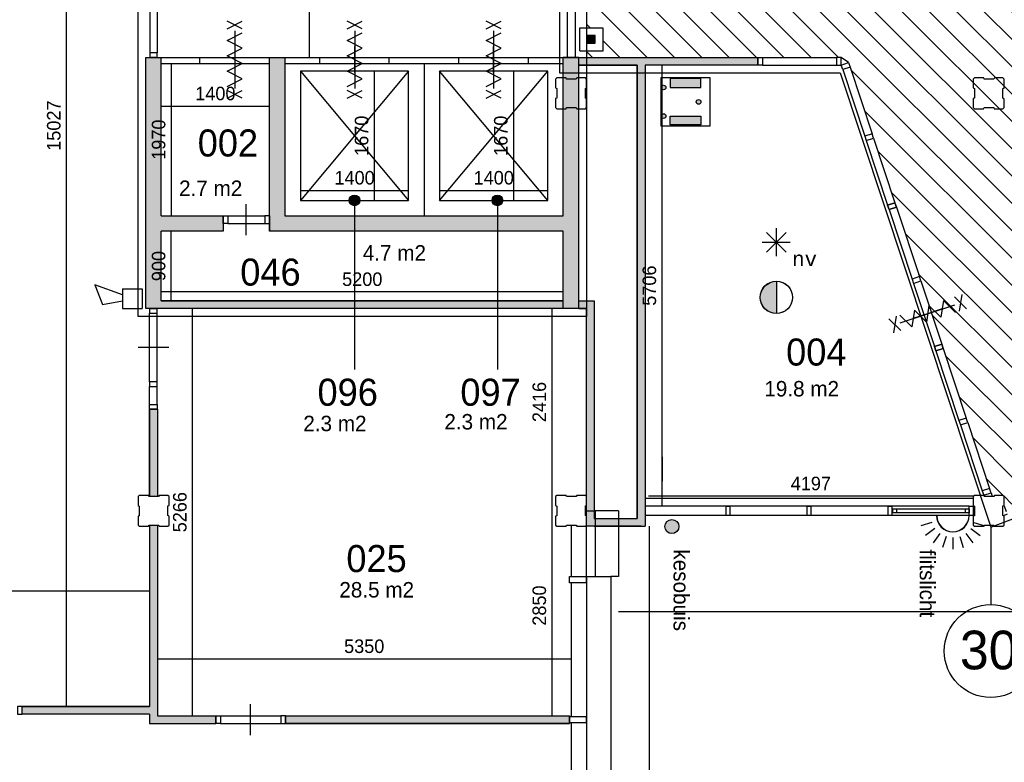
# Model space of a CAD drawing. Extents: x -1826 to 147704, y -44576 to 60962.
# Tile 10 of 75: x 106960 to 119694, y -30318 to -20714. Entities that reach past the tile are written whole.
import ezdxf
from ezdxf.enums import TextEntityAlignment as Align

# ---------------------------------------------------------------- set-up
doc = ezdxf.new("R2010")
doc.units = 0
doc.header["$MEASUREMENT"] = 0
doc.header["$PDMODE"] = 35
doc.header["$PDSIZE"] = -0.5
doc.layers.get('0').update_dxf_attribs({"linetype": 'CONTINUOUS'})
doc.layers.get('DEFPOINTS').update_dxf_attribs({"linetype": 'CONTINUOUS'})
for name, color, linetype in [('AA$1A---_ARCEER', 252, 'CONTINUOUS'), ('AL00---_BRANDBEVEILIGING', 252, 'CONTINUOUS'), ('AL21----_BUITENWAND', 252, 'CONTINUOUS'), ('AL22----_BINNENWAND', 252, 'CONTINUOUS'), ('AL31----_BUITENKOZIJN', 252, 'CONTINUOUS'), ('AL32----_BINNENKOZIJN', 252, 'CONTINUOUS'), ('AM$1A---_MAATVOERING', 252, 'CONTINUOUS'), ('Betonpalen', 252, 'CONTINUOUS'), ('Brandweer', 252, 'CONTINUOUS'), ('brandweer NIEUW', 252, 'CONTINUOUS'), ('COMPARTIMENTERING', 252, 'CONTINUOUS'), ('LAYER01', 252, 'CONTINUOUS'), ('M2', 252, 'CONTINUOUS'), ('OMPARTIMENTERING', 252, 'CONTINUOUS')]:
    doc.layers.add(name, color=color, linetype=linetype)
doc.styles.add('B-01', font='b-gbp')
doc.styles.add('MONOTXT', font='MONOTXT')
doc.dimstyles.new('BBA_STAND', dxfattribs={"dimtxt": 175, "dimasz": 1, "dimexe": 1, "dimexo": 0.001, "dimgap": 75, "dimtad": 1, "dimdec": 0, "dimzin": 0, "dimdsep": 46, "dimtxsty": 'B-01', "dimblk": 'NONE', "dimblk1": 'PIJL1', "dimblk2": 'NONE', "dimcen": 1, "dimse1": 1, "dimse2": 1, "dimclrd": 256, "dimclre": 256, "dimclrt": 256, "dimadec": 4, "dimazin": 0, "dimtfac": 1, "dimtdec": 0, "dimtmove": 0, "dimatfit": 2, "dimldrblk": 'PIJL1', "dimfxl": 1, "dimtfillclr": 256, "dimtolj": 1, "dimtzin": 0, "dimarcsym": 0})

# ---------------------------------------------------------------- blocks, each defined once
blk = doc.blocks.new('*D27')
at = {"layer": 'AM$1A---_MAATVOERING', "lineweight": -2, "transparency": 16777216}
blk.add_line((129676, -28373), (114705, -28373), dxfattribs=at)
at = {"layer": 'DEFPOINTS', "color": 0, "transparency": 16777216}
for p in [(114705, -27916), (129676, -27937), (114705, -28373)]:
    blk.add_point(p, dxfattribs=at)
at = {"layer": 'AM$1A---_MAATVOERING', "transparency": 16777216, "insert": (122190, -28211), "char_height": 175, "attachment_point": 5, "style": 'B-01'}
blk.add_mtext('\\A1;14971', dxfattribs=at)
blk = doc.blocks.new('_None')
blk = doc.blocks.new('PIJL1')
at = {"color": 1, "linetype": 'ByBlock'}
blk.add_line((0, 83), (0, -83), dxfattribs=at)
blk.add_solid([(-100, 17), (-100, -17), (0, 0)], dxfattribs=at)
blk = doc.blocks.new('*D28')
at = {"layer": 'AM$1A---_MAATVOERING', "lineweight": -2, "transparency": 16777216}
blk.add_line((115100, -27266), (115100, -43966), dxfattribs=at)
at = {"layer": 'DEFPOINTS', "color": 0, "transparency": 16777216}
for p in [(114705, -27266), (114790, -43966), (115100, -43966)]:
    blk.add_point(p, dxfattribs=at)
at = {"layer": 'AM$1A---_MAATVOERING', "transparency": 16777216, "insert": (114937, -35616), "char_height": 175, "attachment_point": 5, "rotation": 90, "style": 'B-01'}
blk.add_mtext('\\A1;16700', dxfattribs=at)
blk = doc.blocks.new('*D135')
at = {"layer": 'AM$1A---_MAATVOERING', "lineweight": -2, "transparency": 16777216}
blk.add_line((110702, -9370), (110702, -21200), dxfattribs=at)
at = {"layer": 'DEFPOINTS', "color": 0, "transparency": 16777216}
for p in [(110846, -9370), (110702, -21200), (110846, -21200)]:
    blk.add_point(p, dxfattribs=at)
at = {"layer": 'AM$1A---_MAATVOERING', "transparency": 16777216, "insert": (110540, -15065), "char_height": 175, "attachment_point": 5, "rotation": 90, "style": 'B-01'}
blk.add_mtext('\\A1;11830', dxfattribs=at)
blk = doc.blocks.new('*D138')
at = {"layer": 'AM$1A---_MAATVOERING', "lineweight": -2, "transparency": 16777216}
blk.add_line((108791, -21831), (110191, -21831), dxfattribs=at)
at = {"layer": 'DEFPOINTS', "color": 0, "transparency": 16777216}
for p in [(108791, -21706), (110191, -21706), (110191, -21831)]:
    blk.add_point(p, dxfattribs=at)
at = {"layer": 'AM$1A---_MAATVOERING', "transparency": 16777216, "insert": (109491, -21669), "char_height": 175, "attachment_point": 5, "style": 'B-01'}
blk.add_mtext('\\A1;1400', dxfattribs=at)
blk = doc.blocks.new('*D139')
at = {"layer": 'AM$1A---_MAATVOERING', "lineweight": -2, "transparency": 16777216}
blk.add_line((108920, -21280), (108920, -23250), dxfattribs=at)
at = {"layer": 'DEFPOINTS', "color": 0, "transparency": 16777216}
for p in [(108791, -21280), (108791, -23250), (108920, -23250)]:
    blk.add_point(p, dxfattribs=at)
at = {"layer": 'AM$1A---_MAATVOERING', "transparency": 16777216, "insert": (108758, -22265), "char_height": 175, "attachment_point": 5, "rotation": 90, "style": 'B-01'}
blk.add_mtext('\\A1;1970', dxfattribs=at)
blk = doc.blocks.new('*D140')
at = {"layer": 'AM$1A---_MAATVOERING', "lineweight": -2, "transparency": 16777216}
blk.add_line((111545, -21380), (111545, -23050), dxfattribs=at)
at = {"layer": 'DEFPOINTS', "color": 0, "transparency": 16777216}
for p in [(111701, -21380), (111545, -23050), (111701, -23050)]:
    blk.add_point(p, dxfattribs=at)
at = {"layer": 'AM$1A---_MAATVOERING', "transparency": 16777216, "insert": (111383, -22215), "char_height": 175, "attachment_point": 5, "rotation": 90, "style": 'B-01'}
blk.add_mtext('\\A1;1670', dxfattribs=at)
blk = doc.blocks.new('*D141')
at = {"layer": 'AM$1A---_MAATVOERING', "lineweight": -2, "transparency": 16777216}
blk.add_line((110591, -22921), (111991, -22921), dxfattribs=at)
at = {"layer": 'DEFPOINTS', "color": 0, "transparency": 16777216}
for p in [(110591, -22815), (111991, -22815), (111991, -22921)]:
    blk.add_point(p, dxfattribs=at)
at = {"layer": 'AM$1A---_MAATVOERING', "transparency": 16777216, "insert": (111291, -22759), "char_height": 175, "attachment_point": 5, "style": 'B-01'}
blk.add_mtext('\\A1;1400', dxfattribs=at)
blk = doc.blocks.new('*D142')
at = {"layer": 'AM$1A---_MAATVOERING', "lineweight": -2, "transparency": 16777216}
blk.add_line((112391, -22921), (113791, -22921), dxfattribs=at)
at = {"layer": 'DEFPOINTS', "color": 0, "transparency": 16777216}
for p in [(112391, -22815), (113791, -22815), (113791, -22921)]:
    blk.add_point(p, dxfattribs=at)
at = {"layer": 'AM$1A---_MAATVOERING', "transparency": 16777216, "insert": (113091, -22759), "char_height": 175, "attachment_point": 5, "style": 'B-01'}
blk.add_mtext('\\A1;1400', dxfattribs=at)
blk = doc.blocks.new('*D143')
at = {"layer": 'AM$1A---_MAATVOERING', "lineweight": -2, "transparency": 16777216}
blk.add_line((113345, -21380), (113345, -23050), dxfattribs=at)
at = {"layer": 'DEFPOINTS', "color": 0, "transparency": 16777216}
for p in [(113501, -21380), (113345, -23050), (113501, -23050)]:
    blk.add_point(p, dxfattribs=at)
at = {"layer": 'AM$1A---_MAATVOERING', "transparency": 16777216, "insert": (113183, -22215), "char_height": 175, "attachment_point": 5, "rotation": 90, "style": 'B-01'}
blk.add_mtext('\\A1;1670', dxfattribs=at)
blk = doc.blocks.new('*D144')
at = {"layer": 'AM$1A---_MAATVOERING', "lineweight": -2, "transparency": 16777216}
blk.add_line((108920, -24350), (108920, -23450), dxfattribs=at)
at = {"layer": 'DEFPOINTS', "color": 0, "transparency": 16777216}
for p in [(108791, -23450), (108920, -23450), (108791, -24350)]:
    blk.add_point(p, dxfattribs=at)
at = {"layer": 'AM$1A---_MAATVOERING', "transparency": 16777216, "insert": (108758, -23900), "char_height": 175, "attachment_point": 5, "rotation": 90, "style": 'B-01'}
blk.add_mtext('\\A1;900', dxfattribs=at)
blk = doc.blocks.new('*D145')
at = {"layer": 'AM$1A---_MAATVOERING', "lineweight": -2, "transparency": 16777216}
blk.add_line((113991, -24233), (108791, -24233), dxfattribs=at)
at = {"layer": 'DEFPOINTS', "color": 0, "transparency": 16777216}
for p in [(108791, -24233), (108791, -24350), (113991, -24350)]:
    blk.add_point(p, dxfattribs=at)
at = {"layer": 'AM$1A---_MAATVOERING', "transparency": 16777216, "insert": (111391, -24071), "char_height": 175, "attachment_point": 5, "style": 'B-01'}
blk.add_mtext('\\A1;5200', dxfattribs=at)
blk = doc.blocks.new('*D146')
at = {"layer": 'AM$1A---_MAATVOERING', "lineweight": -2, "transparency": 16777216}
blk.add_line((108741, -28980), (114091, -28980), dxfattribs=at)
at = {"layer": 'DEFPOINTS', "color": 0, "transparency": 16777216}
for p in [(114091, -28980), (108741, -29145), (114091, -29145)]:
    blk.add_point(p, dxfattribs=at)
at = {"layer": 'AM$1A---_MAATVOERING', "transparency": 16777216, "insert": (111416, -28818), "char_height": 175, "attachment_point": 5, "style": 'B-01'}
blk.add_mtext('\\A1;5350', dxfattribs=at)
blk = doc.blocks.new('*D147')
at = {"layer": 'AM$1A---_MAATVOERING', "lineweight": -2, "transparency": 16777216}
blk.add_line((113843, -24450), (113843, -26866), dxfattribs=at)
at = {"layer": 'DEFPOINTS', "color": 0, "transparency": 16777216}
for p in [(113895, -24450), (113843, -26866), (114183, -26866)]:
    blk.add_point(p, dxfattribs=at)
at = {"layer": 'AM$1A---_MAATVOERING', "transparency": 16777216, "insert": (113681, -25658), "char_height": 175, "attachment_point": 5, "rotation": 90, "style": 'B-01'}
blk.add_mtext('\\A1;2416', dxfattribs=at)
blk = doc.blocks.new('*D148')
at = {"layer": 'AM$1A---_MAATVOERING', "lineweight": -2, "transparency": 16777216}
blk.add_line((113843, -26866), (113843, -29716), dxfattribs=at)
at = {"layer": 'DEFPOINTS', "color": 0, "transparency": 16777216}
for p in [(114183, -26866), (113843, -29716), (113844, -29716)]:
    blk.add_point(p, dxfattribs=at)
at = {"layer": 'AM$1A---_MAATVOERING', "transparency": 16777216, "insert": (113681, -28291), "char_height": 175, "attachment_point": 5, "rotation": 90, "style": 'B-01'}
blk.add_mtext('\\A1;2850', dxfattribs=at)
blk = doc.blocks.new('*D149')
at = {"layer": 'AM$1A---_MAATVOERING', "lineweight": -2, "transparency": 16777216}
blk.add_line((109194, -29716), (109194, -24450), dxfattribs=at)
at = {"layer": 'DEFPOINTS', "color": 0, "transparency": 16777216}
for p in [(108741, -24450), (109194, -24450), (108741, -29716)]:
    blk.add_point(p, dxfattribs=at)
at = {"layer": 'AM$1A---_MAATVOERING', "transparency": 16777216, "insert": (109032, -27083), "char_height": 175, "attachment_point": 5, "rotation": 90, "style": 'B-01'}
blk.add_mtext('\\A1;5266', dxfattribs=at)
blk = doc.blocks.new('*D203')
at = {"layer": 'AM$1A---_MAATVOERING', "lineweight": -2, "transparency": 16777216}
blk.add_line((107564, -29597), (107564, -14570), dxfattribs=at)
at = {"layer": 'DEFPOINTS', "color": 0, "transparency": 16777216}
for p in [(107564, -14570), (107816, -14570), (107816, -29597)]:
    blk.add_point(p, dxfattribs=at)
at = {"layer": 'AM$1A---_MAATVOERING', "transparency": 16777216, "insert": (107402, -22084), "char_height": 175, "attachment_point": 5, "rotation": 90, "style": 'B-01'}
blk.add_mtext('\\A1;15027', dxfattribs=at)
blk = doc.blocks.new('*D206')
at = {"layer": 'AM$1A---_MAATVOERING', "lineweight": -2, "transparency": 16777216}
blk.add_line((104241, -28100), (108641, -28100), dxfattribs=at)
at = {"layer": 'DEFPOINTS', "color": 0, "transparency": 16777216}
for p in [(108641, -28100), (104241, -28373), (108641, -28373)]:
    blk.add_point(p, dxfattribs=at)
at = {"layer": 'AM$1A---_MAATVOERING', "transparency": 16777216, "insert": (106441, -27937), "char_height": 175, "attachment_point": 5, "style": 'B-01'}
blk.add_mtext('\\A1;4400', dxfattribs=at)
blk = doc.blocks.new('*D241')
at = {"layer": 'AM$1A---_MAATVOERING', "lineweight": -2, "transparency": 16777216}
blk.add_line((115266, -21300), (115266, -27006), dxfattribs=at)
at = {"layer": 'DEFPOINTS', "color": 0, "transparency": 16777216}
for p in [(115047, -21300), (115047, -27006), (115266, -27006)]:
    blk.add_point(p, dxfattribs=at)
at = {"layer": 'AM$1A---_MAATVOERING', "transparency": 16777216, "insert": (115104, -24153), "char_height": 175, "attachment_point": 5, "rotation": 90, "style": 'B-01'}
blk.add_mtext('\\A1;5706', dxfattribs=at)
blk = doc.blocks.new('*D242')
at = {"layer": 'AM$1A---_MAATVOERING', "lineweight": -2, "transparency": 16777216}
blk.add_line((119290, -26875), (115093, -26875), dxfattribs=at)
at = {"layer": 'DEFPOINTS', "color": 0, "transparency": 16777216}
for p in [(115093, -26875), (119290, -26938), (115093, -27574)]:
    blk.add_point(p, dxfattribs=at)
at = {"layer": 'AM$1A---_MAATVOERING', "transparency": 16777216, "insert": (117192, -26713), "char_height": 175, "attachment_point": 5, "style": 'B-01'}
blk.add_mtext('\\A1;4197', dxfattribs=at)

msp = doc.modelspace()

# ---------------------------------------------------------------- hatches: boundary and pattern name
at = {"layer": 'AA$1A---_ARCEER'}
h = msp.add_hatch(color=256, dxfattribs=at)
h.paths.add_polyline_path([(114996.6, -27264.7), (115046.6, -27264.7), (115046.6, -21299.2), (116504.6, -21299.2), (116504.6, -21199.2), (114996.6, -21199.2), (114190.1, -21199.2), (114190.1, -21299.2), (114946.6, -21299.2), (114946.6, -27164.7), (114390.1, -27164.7), (114390.1, -24349.2), (114190.1, -24349.2), (114190.1, -24449.2), (114290.1, -24449.2), (114290.1, -27264.7), (114390.1, -27264.7)])
h.paths.add_polyline_path([(114190.1, -24449.2), (114190.1, -24349.2), (114190.1, -21199.2), (113990.1, -21199.2), (113990.1, -23248.7), (110390.1, -23249.2), (110390.1, -21199.2), (110190.1, -21199.2), (110190.1, -23249.2), (110190.1, -23449.2), (113990.1, -23449.2), (113990.1, -24449.2)])
h.paths.add_polyline_path([(113990.1, -24449.2), (113990.1, -24349.2), (108790.1, -24349.2), (108790.1, -23449.2), (109590.1, -23449.2), (109590.1, -23249.2), (108790.1, -23249.2), (108790.1, -21199.2), (108590.1, -21199.2), (108590.1, -24449.2), (108790.1, -24449.2)])
h.paths.add_polyline_path([(108740.1, -26879.7), (108740.1, -25749.2), (108640.1, -25749.2), (108640.1, -26879.7)])
h.paths.add_polyline_path([(109496.2, -29814.5), (109496.1, -29714.6), (108740.1, -29714.7), (108740.1, -27249.7), (108640.1, -27249.7), (108640.1, -29595.7), (106990.1, -29595.7), (106990.1, -29695.7), (108640.1, -29695.7), (108640.1, -29814.7)])
h.paths.add_polyline_path([(114070.1, -29814.2), (114070.1, -29714.2), (110396.1, -29714.5), (110396.1, -29814.5)])
at = {"layer": 'AL00---_BRANDBEVEILIGING'}
msp.add_hatch(color=256, dxfattribs=at).paths.add_polyline_path([(114403.5, -20918.6), (114303.5, -20918.6), (114303.5, -21018.6), (114403.5, -21018.6)])
h = msp.add_hatch(color=256, dxfattribs=at)
h.paths.add_polyline_path([(115769.9, -21590.7), (115769.9, -21475.8), (115374.5, -21475.8), (115374.5, -21590.7)])
h.paths.add_polyline_path([(115374.5, -21960.6), (115374.5, -22075.5), (115769.9, -22075.5), (115769.9, -21960.6)])
h = msp.add_hatch(color=256, dxfattribs=at)
h.paths.add_polyline_path([(115317.1, -21590.7, 1), (115257.1, -21590.7, 1)])
h.paths.add_polyline_path([(115257.1, -21960.6, 1), (115317.1, -21960.6, 1)])
h.paths.add_polyline_path([(115709.9, -21775.6, 1), (115769.9, -21775.6, 1)])
at = {"layer": 'Brandweer'}
for points in [[(116746, -24513.2), (116746, -24096.8, 1)], [(115395.3, -27359.4, 1), (115395.3, -27177.5, 1)]]:
    msp.add_hatch(color=256, dxfattribs=at).paths.add_polyline_path(points)
at = {"layer": 'LAYER01'}
for points in [[(111290.7, -22981.7, 1), (111290.7, -23119.2, 1)], [(113137.8, -22981.7, 1), (113137.8, -23119.2, 1)]]:
    msp.add_hatch(color=256, dxfattribs=at).paths.add_polyline_path(points)
at = {"layer": 'OMPARTIMENTERING'}
h = msp.add_hatch(dxfattribs=at)
h.set_pattern_fill('ANSI31', color=256, scale=2000, angle=-90, style=0)
h.set_pattern_definition([(315, (85188.27, 172733.54), (176.7767, 176.7767), [])])
h.paths.add_polyline_path([(117433.2, -10475.5), (117140.8, -10543.4, -0.0302398), (117379.2, -11937), (117329.2, -11942.5), (117342.2, -12061.5), (117391.8, -12057, -0.0302157), (117445.9, -13468.6), (117745.5, -13475.4, -0.0898221), (116890.2, -17666), (115915.2, -17276, 0.0063665), (116015.4, -17015.9), (114290.8, -16325.9), (114290.8, -16466), (114290, -16466), (114290, -16939), (114337.8, -16845.6), (114387.3, -16942.3), (114290, -16942.3), (114289.9, -17802.3), (114337.8, -17708.7), (114387.3, -17805.5), (114289.9, -17805.5), (114289.8, -18717), (114337.8, -18623.3), (114387.3, -18720.1), (114289.8, -18720.1), (114289.8, -19555.4), (114337.8, -19461.5), (114387.3, -19558.2), (114289.8, -19558.2), (114289.7, -20818.6), (114503.5, -20818.6), (114503.5, -21118.6), (114289.7, -21118.6), (114289.6, -21200.5), (114997.2, -21200.5), (116505.2, -21200.5), (116565.2, -21200.5), (117524.4, -21200.5), (117584.2, -21200.5), (117679.1, -21268.9), (117679.6, -21268.7), (117698.4, -21325.5), (117984.5, -22189.7), (118003.2, -22246.4), (118279.3, -23080.4), (118279.6, -23080.3), (118298.4, -23137.1), (118298.4, -23137.1), (118595.8, -24036.2), (118614.6, -24093), (118884.9, -24910), (118884.7, -24910.1), (118903.5, -24966.8), (118903.6, -24966.8), (118903.5, -24966.4), (118903.4, -24966.5), (118903.4, -24966.5), (118903.5, -24966.4), (118903.6, -24966.8), (118903.5, -24966.8), (119201.3, -25865.4), (119220.1, -25922.1), (119503.3, -26777), (119524.2, -26840), (119532.9, -26866), (119690.3, -26866), (119690.3, -27001.1), (119696.2, -27016.5), (119738.2, -27000.5), (120204.1, -26819.2), (120185.3, -26771.3), (119909.1, -26878.7), (119807.6, -26617.8), (120329.5, -26414.8), (120431, -26675.7), (120185.3, -26771.3), (120204.1, -26819.2), (120670.2, -26638), (120712.2, -26621.5), (120730.1, -26668.1), (120734.2, -26666.5), (120741.2, -26685), (120816.5, -26655.8, 0.0041409), (120824.8, -26677.4), (120842.9, -26717.9), (120895.2, -26694.5), (120894.6, -26693, -0.1310523), (120777.7, -25980.9), (120735.2, -25977), (120753.2, -25852.5), (120794.9, -25860.4, -0.1142275), (121048, -25281.8), (121014.2, -25256.5), (121093.2, -25159), (121125, -25187.3, -0.0146712), (121181.4, -25127.5, -0.1314074), (121807.6, -24765.7, -0.0657597), (122171.2, -24717.7, -0.0253998), (122313.2, -24724.9), (122318.2, -24682.5), (122442.3, -24700.5), (122434.2, -24742.6, -0.1092084), (122989.4, -24981.6), (123014.2, -24947), (123113.2, -25025), (123085.3, -25057.3, -0.1312556), (123492.4, -25654.4), (123533.7, -25640.3), (123502.2, -25558), (123531, -25547.3), (123567.2, -25639.5), (123618.2, -25619.5), (123589.5, -25544.8), (123589.2, -25545), (123575.2, -25507.5), (123668.2, -25471.5), (124143.2, -25286.5), (124236.2, -25250), (124290.9, -25228.9), (124028.5, -24435.5), (123871.1, -23031.2), (123410.8, -23162.5), (122008.6, -18925.4), (122302.2, -18860.4), (122463.8, -19348.7), (123802.7, -19088.4), (123525.6, -18459.4), (123800.2, -18338.5), (124001.6, -18793.5), (125755.7, -18276.8), (125222.3, -17549.9), (125464.2, -17372.5), (125758.5, -17773.5), (127393, -16870.9), (126711.4, -16273.6), (126909.2, -16048), (127283.3, -16375.8), (127748.1, -15966), (119790.2, -15966), (119790.2, -7566), (128261.2, -7566), (128075.6, -7129.7), (128332.5, -7020.5), (128551.7, -7535.9), (128290.2, -7647.1), (128290.2, -7794.6), (128667.7, -7794.6), (129208.1, -7648.2), (129208.1, -7648.2), (129266, -7632.5), (129972.8, -7441.4), (129972.8, -7417), (129672.8, -7417), (129672.8, -7117), (129936.4, -7117), (129431.8, -5943.8), (129070.7, -6142.2, -0.1262722), (129143.9, -6123.4, -1), (129143.9, -6427.4, -0.7757696), (129070.7, -6142.2), (128560.3, -6422.7), (128702.8, -6684.3), (128439.3, -6827.7), (128297.4, -6567.1), (128212.4, -6613.8), (128111.4, -6429.8), (128957.7, -5964.7), (127376.1, -4613.5), (127009.2, -4953), (126805.4, -4732.7), (127474.9, -4113.5), (125789.6, -3275.5), (125516.2, -3694), (125265, -3529.9), (125764.6, -2765.3), (123926, -2360.7), (123762.2, -2833), (123478.7, -2734.7), (123778.2, -1871.3), (121895.8, -1924.6), (121851.2, -2422.5), (121552.4, -2395.8), (121633.5, -1486.2), (119820.6, -1994.1), (119898.2, -2488), (119601.8, -2534.5), (119460.5, -1635.4), (117017.7, -2914.3), (117191.5, -3440.2), (116930.8, -3588), (116395.9, -1970.5), (116775, -1845.2), (115203.4, 2901.4), (114824.1, 2775.8), (114569.6, 3544.1), (114570.3, 3544.4), (114551.5, 3601), (114428.5, 3971.3), (114475.8, 3987), (114570.6, 4018.5), (114201.1, 5134), (114148.3, 5134), (114143.3, 5149), (114032.8, 5149), (114024.8, 5134), (113890.8, 5134), (113890.8, 5234), (112890.7, 5234), (112890.7, 5334), (109490.7, 5334), (109490.7, 5234), (108690.7, 5234), (108690.7, 4484), (108710.7, 4484), (108710.7, 4404), (108690.7, 4404), (108690.7, 2674), (108710.7, 2674), (108710.7, 2594), (108690.7, 2594), (108690.7, 864), (108710.7, 864), (108710.7, 784), (108690.7, 784), (108690.7, 119), (108756.8, 119), (108764.8, 134), (108890.8, 134), (108890.8, 2), (108875.8, -3), (108875.8, -128), (108890.8, -136), (108890.8, -266), (108762.8, -266), (108757.8, -251), (108690.7, -251), (108690.7, -915.6), (108710.7, -915.6), (108710.7, -995.6), (108690.7, -995.6), (108690.7, -2725.7), (108710.7, -2725.7), (108710.7, -2805.7), (108690.7, -2805.7), (108690.7, -4535.9), (108710.7, -4535.9), (108710.7, -4615.9), (108690.7, -4615.9), (108690.7, -5281), (108756.8, -5281), (108764.8, -5266), (108890.8, -5266), (108890.8, -5415.5), (112413.3, -5415.5), (112413.3, -5515.5), (113540.7, -5515.5, 0.0064435), (113339.9, -5317.2), (114054, -4574.7), (113975.5, -4574.7), (113975.5, -4174.7), (114175.5, -4174.7), (114175.5, -4574.7), (114081.7, -4574.7, -0.0786122), (116340.2, -7568.6, -0.1239668), (116474.8, -7828.9, -0.0588435)])

# ---------------------------------------------------------------- linework, layer by layer
at = {"layer": 'AL00---_BRANDBEVEILIGING'}
for p, q in [((115257.1, -22090.5), (115257.1, -21460.8)), ((115257.1, -21460.8), (115887.4, -21460.8)), ((115887.4, -21460.8), (115887.4, -22090.5)), ((115887.4, -22090.5), (115257.1, -22090.5)), ((115271.3, -26680.4), (115271.3, -26365.5))]:
    msp.add_line(p, q, dxfattribs=at)
msp.add_lwpolyline([(114203.5, -21118.5), (114203.5, -20818.6), (114503.5, -20818.6), (114503.5, -21118.6), (114203.5, -21118.6)], dxfattribs=at)
for points in [[(114303.5, -21018.6), (114403.5, -21018.6), (114403.5, -20918.6), (114303.5, -20918.6)], [(115374.5, -21590.7), (115769.9, -21590.7), (115769.9, -21475.8), (115374.5, -21475.8)], [(115374.5, -21960.6), (115769.9, -21960.6), (115769.9, -22075.5), (115374.5, -22075.5)]]:
    msp.add_lwpolyline(points, close=True, dxfattribs=at)
for centre in [(115287.1, -21590.7), (115739.9, -21776.5), (115287.1, -21960.6)]:
    msp.add_circle(centre, 30, dxfattribs=at)
at = {"layer": 'AL21----_BUITENWAND'}
for p, q in [((114290.7, -27996), (114290.7, -27066)), ((114290.7, -27066), (114404.7, -27066)), ((114404.7, -27066), (114404.7, -27916)), ((114704.7, -27066), (114404.7, -27066)), ((114704.7, -27066), (114704.7, -27916)), ((114090.7, -27251), (114090.7, -27916))]:
    msp.add_line(p, q, dxfattribs=at)
at = {"layer": 'AL22----_BINNENWAND'}
for p, q in [((116505.2, -21200.5), (116505.2, -21300.5)), ((110390.7, -23250.5), (113990.5, -23249.9)), ((108740.7, -26881), (108640.7, -26881)), ((109496.7, -29715.9), (109496.8, -29815.8)), ((110396.7, -29715.8), (110396.7, -29815.8)), ((114070.7, -29715.5), (114070.7, -29815.5))]:
    msp.add_line(p, q, dxfattribs=at)
for points in [[(108641.4, -20037.1), (108641.4, -21140.7)], [(108740.4, -20037.1), (108740.4, -21140.7)], [(111292.7, -21398.5), (111292.7, -21062)], [(113088.7, -21398.5), (113088.7, -21062)], [(108590.7, -24450.5), (108590.7, -21200.5)], [(108590.7, -21200.5), (108790.7, -21200.5)], [(108720.7, -21200.5), (108660.7, -21200.5)], [(108790.7, -23250.5), (108790.7, -21200.5)], [(108790.7, -21200.5), (110190.7, -21200.5)], [(108790.7, -21280.5), (108790.7, -21220.5)], [(109290.7, -21280.5), (109290.7, -21200.5)], [(110190.7, -23250.5), (110190.7, -21200.5)], [(110190.7, -21200.5), (110390.7, -21200.5)], [(110190.7, -21280.5), (110190.7, -21220.5)], [(110190.7, -21287), (110190.7, -21227)], [(110390.7, -21200.5), (113990.7, -21200.5)], [(110390.7, -21200.5), (110390.7, -23250.5)], [(110840.7, -21280.5), (110840.7, -21200.5)], [(111740.7, -21280.5), (111740.7, -21200.5)], [(112640.7, -21280.5), (112640.7, -21200.5)], [(113540.7, -21280.5), (113540.7, -21200.5)], [(113990.2, -21200.5), (114190.2, -21200.5)], [(113990.7, -23250.5), (113990.7, -21200.5)], [(114190.7, -21200.5), (113990.7, -21200.5)], [(114120.2, -21200.5), (114060.2, -21200.5)], [(114190.7, -24450.5), (114190.7, -21200.5)], [(114190.7, -21300.5), (114190.7, -21200.5)], [(114190.7, -21300.5), (114190.7, -21200.5)], [(114190.7, -21200.5), (115047.2, -21200.5)], [(114190.7, -21200.5), (114997.2, -21200.5)], [(114997.2, -21200.5), (116505.2, -21200.5)], [(116505.2, -21300.5), (116505.2, -21200.5)], [(108790.7, -21280.5), (110190.7, -21280.5)], [(110390.7, -21280.5), (113990.7, -21280.5)], [(110590.7, -21380.5), (111990.7, -23050.5)], [(111990.7, -21380.5), (110590.7, -23050.5)], [(112190.7, -21280.5), (112190.7, -23250.5)], [(112390.7, -23050.5), (113790.7, -21380.5)], [(113790.7, -23050.5), (112390.7, -21380.5)], [(114190.7, -21300.5), (114947.2, -21300.5)], [(114947.2, -21300.5), (114190.7, -21300.5)], [(114947.2, -21300.5), (114947.2, -27166)], [(114947.2, -27166), (114947.2, -21300.5)], [(115047.2, -21300.5), (115047.2, -27266)], [(115047.2, -21300.5), (115047.2, -27166)], [(116505.2, -21300.5), (115047.2, -21300.5)], [(108790.7, -23250.5), (109590.7, -23250.5)], [(109590.7, -23250.5), (109590.7, -23450.5)], [(110190.7, -23250.5), (110190.7, -23450.5)], [(110190.7, -23450.5), (110190.7, -23250.5)], [(109590.7, -23450.5), (108790.7, -23450.5)], [(108790.7, -24350.5), (108790.7, -23450.5)], [(113990.7, -23450.5), (110190.7, -23450.5)], [(113990.7, -24450.5), (113990.7, -23450.5)], [(113990.7, -24350.5), (108790.7, -24350.5)], [(108790.7, -24350.5), (113990.7, -24350.5)], [(114190.7, -24350.5), (114390.7, -24350.5)], [(114190.7, -24450.5), (114190.7, -24350.5)], [(114190.7, -24350.5), (114390.7, -24350.5)], [(114190.7, -24450.5), (114190.7, -24350.5)], [(114390.7, -24350.5), (114390.7, -27166)], [(113990.7, -24450.5), (108590.7, -24450.5)], [(108640.7, -24450.5), (108740.7, -24450.5)], [(113990.7, -24450.5), (108790.7, -24450.5)], [(114190.7, -24450.5), (113990.7, -24450.5)], [(114190.7, -24450.5), (113990.7, -24450.5)], [(114190.7, -24450.5), (114290.7, -24450.5)], [(114290.7, -24450.5), (114190.7, -24450.5)], [(114290.7, -27266), (114290.7, -24450.5)], [(114290.7, -27266), (114290.7, -24450.5)], [(108640.7, -25750.5), (108740.7, -25750.5)], [(108640.7, -25750.5), (108740.7, -25750.5)], [(108640.7, -25750.5), (108640.7, -26881)], [(108640.7, -26881), (108640.7, -25750.5)], [(108740.7, -25750.5), (108740.7, -26881)], [(108740.7, -25750.5), (108740.7, -26881)], [(114390.7, -27166), (114947.2, -27166)], [(114390.7, -27166), (114947.2, -27166)], [(108640.7, -27251), (108640.7, -29597)], [(108640.7, -27251), (108740.7, -27251)], [(108640.7, -27251), (108740.7, -27251)], [(108740.7, -27251), (108740.7, -29716)], [(108740.7, -27251), (108740.7, -29716), (109496.7, -29715.9)], [(114390.7, -27266), (114290.7, -27266)], [(114390.7, -27266), (114290.7, -27266)], [(114390.7, -27266), (115047.2, -27266)], [(114997.2, -27266), (114390.7, -27266)], [(114997.7, -27266), (114997.2, -27266)], [(108640.7, -28767.5), (108640.7, -28867.5)], [(108640.7, -29597), (106990.7, -29597)], [(106990.7, -29597), (108640.7, -29597)], [(106990.7, -29697), (106990.7, -29597)], [(108640.7, -29697), (106990.7, -29697)], [(108640.7, -29697), (106990.7, -29697)], [(108640.7, -29697), (108640.7, -29816), (109496.8, -29815.8)], [(110396.7, -29715.8), (114070.7, -29715.5)], [(110396.7, -29815.8), (114070.7, -29815.5)], [(114070.7, -29815.5), (110396.7, -29815.8)]]:
    msp.add_lwpolyline(points, dxfattribs=at)
for points in [[(114144.9, -20000.5), (114144.9, -21200.5), (114044.9, -21200.5), (114044.9, -20000.5)], [(108740.4, -21200.5), (108740.4, -21140.7), (108641.4, -21140.7), (108641.4, -21200.5)], [(110590.7, -23050.5), (111990.7, -23050.5), (111990.7, -21380.5), (110590.7, -21380.5)], [(112390.7, -23050.5), (113790.7, -23050.5), (113790.7, -21380.5), (112390.7, -21380.5)]]:
    msp.add_lwpolyline(points, close=True, dxfattribs=at)
at = {"layer": 'AL31----_BUITENKOZIJN'}
for p, q in [((119240.2, -27006), (115047.2, -27006)), ((116095.2, -27006), (116145.2, -27006)), ((116095.2, -27126), (116095.2, -27006)), ((116145.2, -27006), (116145.2, -27126)), ((117143.2, -27006), (117193.2, -27006)), ((117143.2, -27126), (117143.2, -27006)), ((117193.2, -27006), (117193.2, -27126)), ((118191.2, -27006), (118241.2, -27006)), ((118191.2, -27126), (118191.2, -27006)), ((118241.2, -27006), (118241.2, -27126)), ((118250.2, -27041), (118300.2, -27041)), ((118250.2, -27091), (118250.2, -27041)), ((118300.2, -27091), (118250.2, -27091)), ((118300.2, -27041), (118300.2, -27091)), ((118300.2, -27041), (119190.2, -27041)), ((119190.2, -27091), (118300.2, -27091)), ((119190.2, -27091), (119190.2, -27041)), ((119190.2, -27041), (119240.2, -27041)), ((119240.2, -27091), (119190.2, -27091)), ((119240.2, -27006), (119290.2, -27006)), ((119240.2, -27126), (119240.2, -27006)), ((119240.2, -27041), (119240.2, -27091)), ((119290.2, -27006), (119290.2, -27126)), ((119679.2, -27032.5), (119678.2, -27032.5)), ((119732.2, -27110.5), (119681.2, -27130.5)), ((119690.2, -27002.5), (119718.2, -27072.5)), ((119240.2, -27126), (115047.2, -27126)), ((116145.2, -27126), (116095.2, -27126)), ((117193.2, -27126), (117143.2, -27126)), ((118241.2, -27126), (118191.2, -27126)), ((114070.7, -27916), (114290.7, -27916)), ((114070.7, -27996), (114070.7, -27916)), ((114290.7, -27996), (114070.7, -27996)), ((114090.7, -27996), (114090.7, -29726)), ((114290.7, -27916), (114604.7, -27916)), ((114290.7, -27916), (114290.7, -27996)), ((114290.7, -27996), (114290.7, -29726)), ((114604.7, -27916), (114604.7, -31616)), ((114704.7, -27916), (114604.7, -27916)), ((114070.7, -29726), (114290.7, -29726)), ((114070.7, -29806), (114070.7, -29726)), ((114290.7, -29726), (114290.7, -29806)), ((114290.7, -29806), (114290.7, -29726)), ((114290.7, -29806), (114070.7, -29806)), ((114090.7, -29806), (114090.7, -31536)), ((114290.7, -29806), (114290.7, -31536))]:
    msp.add_line(p, q, dxfattribs=at)
at = {"layer": 'AL32----_BINNENKOZIJN'}
for points in [[(116505.2, -21200.5), (116565.2, -21200.5), (116565.2, -21300.5), (116505.2, -21300.5)], [(117584.2, -21200.5), (117524.4, -21200.5), (117524.4, -21300.2), (117584.2, -21300.2)], [(117679.6, -21268.7), (117698.4, -21325.5), (117603.7, -21356.8), (117584.9, -21300.1)], [(118003.2, -22246.4), (117984.5, -22189.7), (117889.8, -22221), (117908.6, -22277.7)], [(118298.1, -23137.2), (118279.4, -23080.5), (118184.7, -23111.9), (118203.4, -23168.6)], [(118279.6, -23080.3), (118298.4, -23137), (118203.7, -23168.3), (118184.9, -23111.6)], [(109590.7, -23250.5), (109650.7, -23250.5), (109650.7, -23350.5), (109590.7, -23350.5)], [(110190.7, -23250.5), (110130.9, -23250.5), (110130.9, -23350.2), (110190.7, -23350.2)], [(118614.6, -24093), (118595.8, -24036.2), (118501.1, -24067.6), (118519.9, -24124.3)], [(108640.7, -24450.5), (108640.7, -24510.2), (108740.4, -24510.2), (108740.4, -24450.5)], [(118884.6, -24909.7), (118903.4, -24966.5), (118808.7, -24997.8), (118789.9, -24941.1)], [(118903.6, -24966.8), (118884.9, -24910), (118790.2, -24941.4), (118808.9, -24998.1)], [(108640.7, -25395.7), (108640.7, -25455.5), (108740.4, -25455.5), (108740.4, -25395.7)], [(108640.7, -25750.5), (108640.7, -25690.7), (108740.4, -25690.7), (108740.4, -25750.5)], [(119220.1, -25922.1), (119201.3, -25865.4), (119106.6, -25896.8), (119125.4, -25953.5)], [(119522.1, -26833.7), (119503.3, -26777), (119408.6, -26808.4), (119427.4, -26865.1)], [(106990.7, -29597), (106930.9, -29597), (106930.9, -29697), (106990.7, -29697)], [(109496.7, -29715.8), (109556.7, -29715.8), (109556.7, -29815.8), (109496.7, -29815.8)], [(110396.7, -29715.8), (110337, -29715.8), (110337, -29815.8), (110396.7, -29815.8)]]:
    msp.add_lwpolyline(points, close=True, dxfattribs=at)
for points in [[(116565.2, -21200.5), (117524.4, -21200.5)], [(117679.2, -21269), (117584.2, -21200.5)], [(116565.2, -21300.5), (117585, -21300.2)], [(117603.7, -21356.8), (117889.8, -22221)], [(117698.4, -21325.5), (117984.5, -22189.7)], [(117908.6, -22277.7), (118184.7, -23111.9)], [(118003.2, -22246.4), (118279.4, -23080.5)], [(109890.7, -23500.5), (109890.7, -23300.5), (109890.7, -23100.5)], [(118203.7, -23168.3), (118501.1, -24067.6)], [(118298.4, -23137), (118595.8, -24036.2)], [(109650.7, -23250.5), (110130.9, -23250.5)], [(109650.7, -23350.5), (110130.9, -23350.2)], [(118519.9, -24124.3), (118790.2, -24941.4)], [(118614.6, -24093), (118884.9, -24910)], [(108640.7, -25395.7), (108640.7, -24510.2)], [(108740.4, -25395.7), (108740.4, -24510.2)], [(118892.2, -24454), (118702.2, -24517), (118512.2, -24580)], [(108890.7, -24953), (108690.7, -24953), (108490.7, -24953)], [(118808.7, -24997.8), (119106.6, -25896.8)], [(118903.4, -24966.5), (119201.3, -25865.4)], [(108640.7, -25690.7), (108640.7, -25455.5)], [(108740.4, -25690.7), (108740.4, -25455.5)], [(119125.4, -25953.5), (119408.6, -26808.4)], [(119220.1, -25922.1), (119503.3, -26777)], [(119522.2, -26834), (119538.2, -26881.5)], [(109946.7, -29965.8), (109946.7, -29765.8), (109946.7, -29565.8)], [(109556.7, -29715.8), (110337, -29715.8)], [(109556.7, -29815.8), (110337, -29815.8)]]:
    msp.add_lwpolyline(points, dxfattribs=at)
at = {"layer": 'Betonpalen'}
for points in [[(113906.8, -21466), (113891.8, -21481), (113891.8, -21596), (113906.8, -21604), (113906.8, -21729), (113891.8, -21734), (113891.8, -21851), (113906.8, -21866), (114025.8, -21866), (114033.8, -21851), (114158.8, -21851), (114163.8, -21866), (114276.8, -21866), (114291.8, -21851), (114291.8, -21736), (114276.8, -21728), (114276.8, -21603), (114291.8, -21598), (114291.8, -21481), (114276.8, -21466), (114165.8, -21466), (114157.8, -21481), (114032.8, -21481), (114027.8, -21466), (113906.8, -21466)], [(119306.1, -21466), (119291.1, -21481), (119291.1, -21596), (119306.1, -21604), (119306.1, -21729), (119291.1, -21734), (119291.1, -21851), (119306.1, -21866), (119425.1, -21866), (119433.1, -21851), (119558.1, -21851), (119563.1, -21866), (119676.1, -21866), (119691.1, -21851), (119691.1, -21736), (119676.1, -21728), (119676.1, -21603), (119691.1, -21598), (119691.1, -21481), (119676.1, -21466), (119565.1, -21466), (119557.1, -21481), (119432.1, -21481), (119427.1, -21466), (119306.1, -21466)], [(108506.4, -26866), (108491.4, -26881), (108491.4, -26996), (108506.4, -27004), (108506.4, -27129), (108491.4, -27134), (108491.4, -27251), (108506.4, -27266), (108625.4, -27266), (108633.4, -27251), (108758.4, -27251), (108763.4, -27266), (108876.4, -27266), (108891.4, -27251), (108891.4, -27136), (108876.4, -27128), (108876.4, -27003), (108891.4, -26998), (108891.4, -26881), (108876.4, -26866), (108765.4, -26866), (108757.4, -26881), (108632.4, -26881), (108627.4, -26866), (108506.4, -26866)], [(113906.8, -26866), (113891.8, -26881), (113891.8, -26996), (113906.8, -27004), (113906.8, -27129), (113891.8, -27134), (113891.8, -27251), (113906.8, -27266), (114025.8, -27266), (114033.8, -27251), (114158.8, -27251), (114163.8, -27266), (114276.8, -27266), (114291.8, -27251), (114291.8, -27136), (114276.8, -27128), (114276.8, -27003), (114291.8, -26998), (114291.8, -26881), (114276.8, -26866), (114165.8, -26866), (114157.8, -26881), (114032.8, -26881), (114027.8, -26866), (113906.8, -26866)], [(119306.3, -26866), (119291.3, -26881), (119291.3, -26996), (119306.3, -27004), (119306.3, -27129), (119291.3, -27134), (119291.3, -27251), (119306.3, -27266), (119425.3, -27266), (119433.3, -27251), (119558.3, -27251), (119563.3, -27266), (119676.3, -27266), (119691.3, -27251), (119691.3, -27136), (119676.3, -27128), (119676.3, -27003), (119691.3, -26998), (119691.3, -26881), (119676.3, -26866), (119565.3, -26866), (119557.3, -26881), (119432.3, -26881), (119427.3, -26866), (119306.3, -26866)]]:
    msp.add_lwpolyline(points, dxfattribs=at)
at = {"layer": 'Brandweer'}
for p, q in [((116745.3, -23411.3), (116745.3, -23771.1)), ((116618, -23719.7), (116873.8, -23464)), ((116618, -23464), (116872.5, -23718.4)), ((116564.4, -23592.1), (116926.1, -23592.1)), ((107930.5, -24142.7), (108033.1, -24399.2)), ((108289.5, -24270.9), (107930.5, -24142.7)), ((116746, -24095.5), (116746, -24514.5)), ((108289.5, -24194), (108546, -24194)), ((108289.5, -24194), (108289.5, -24450.5)), ((108546, -24194), (108546, -24450.5)), ((108033.1, -24399.2), (108289.5, -24347.9)), ((108289.5, -24450.5), (108546, -24450.5))]:
    msp.add_line(p, q, dxfattribs=at)
for points in [[(109837.4, -20832.7), (109643.9, -20732.7)], [(109643.9, -20832.7), (109837.4, -20732.7)], [(111195.9, -20832.7), (111389.4, -20732.7)], [(111389.4, -20832.7), (111195.9, -20732.7)], [(112991.9, -20832.7), (113185.4, -20732.7)], [(113185.4, -20832.7), (112991.9, -20732.7)], [(109740.7, -20857.7), (109740.7, -21602.7)], [(109740.7, -20857.7), (109740.7, -21602.7)], [(111292.7, -20857.7), (111292.7, -21602.7)], [(111292.7, -20857.7), (111292.7, -21602.7)], [(113088.7, -20857.7), (113088.7, -21602.7)], [(113088.7, -20857.7), (113088.7, -21602.7)], [(109643.9, -21576.7), (109837.4, -21477.7), (109643.9, -21378.7), (109837.4, -21279.7), (109643.9, -21180.7), (109837.4, -21081.7), (109643.9, -20982.7), (109837.4, -20883.7)], [(111195.9, -21576.7), (111389.4, -21477.7), (111195.9, -21378.7), (111389.4, -21279.7), (111195.9, -21180.7), (111389.4, -21081.7), (111195.9, -20982.7), (111389.4, -20883.7)], [(112991.9, -21576.7), (113185.4, -21477.7), (112991.9, -21378.7), (113185.4, -21279.7), (112991.9, -21180.7), (113185.4, -21081.7), (112991.9, -20982.7), (113185.4, -20883.7)], [(109837.4, -21727.7), (109643.9, -21627.7)], [(109643.9, -21727.7), (109837.4, -21627.7)], [(111195.9, -21727.7), (111389.4, -21627.7)], [(111389.4, -21727.7), (111195.9, -21627.7)], [(112991.9, -21727.7), (113185.4, -21627.7)], [(113185.4, -21727.7), (112991.9, -21627.7)], [(119205, -24452.3), (119049.2, -24300)], [(119144.2, -24268.6), (119110.1, -24483.8)], [(119061.7, -24499.8), (118906.8, -24347.2), (118873.7, -24562.1), (118718.9, -24409.5), (118685.8, -24624.3), (118530.9, -24471.8), (118497.8, -24686.6), (118343, -24534.1)], [(118348.7, -24634.1), (119055.9, -24399.7)], [(118348.7, -24634.1), (119055.9, -24399.7)], [(118294.6, -24550.1), (118260.5, -24765.3)], [(118355.5, -24733.8), (118199.7, -24581.6)]]:
    msp.add_lwpolyline(points, dxfattribs=at)
for centre, radius in [((116746, -24305), 209.5), ((116746, -24305), 208.2), ((115395.3, -27268.5), 91)]:
    msp.add_circle(centre, radius, dxfattribs=at)
at = {"layer": 'brandweer NIEUW'}
for p, q in [((118756.2, -27214.5), (118613.7, -27260.8)), ((119290.2, -27126), (119240.2, -27126)), ((119301.1, -27214.5), (119443.8, -27260.8)), ((118797, -27294.4), (118675.7, -27382.5)), ((118860.4, -27357.8), (118772.2, -27479)), ((119197.1, -27357.7), (119285.3, -27479)), ((119260.5, -27294.3), (119381.8, -27382.5)), ((118940.3, -27398.4), (118893.9, -27541)), ((119028.8, -27412.4), (119028.8, -27562.3)), ((119117.3, -27398.4), (119163.7, -27541))]:
    msp.add_line(p, q, dxfattribs=at)
for radius in [211.5, 209.5]:
    msp.add_arc((119028.7, -27126), radius, 180.03508, 360, dxfattribs=at)
at = {"layer": 'COMPARTIMENTERING'}
msp.add_circle((119517.6, -28879), 600, dxfattribs=at)
at = {"layer": 'LAYER01'}
for p, q in [((111290.7, -23050.5), (111290.7, -25238.1)), ((113137.8, -23050.5), (113137.8, -25238.1))]:
    msp.add_line(p, q, dxfattribs=at)
for centre in [(111290.7, -23050.5), (113137.8, -23050.5)]:
    msp.add_circle(centre, 68.8, dxfattribs=at)
at = {"layer": 'OMPARTIMENTERING', "ltscale": 800}
for p, q in [((113941, -8316), (113941, -21400.5)), ((113941, -21400.5), (117569.8, -21400.5)), ((117569.8, -21400.5), (119517.6, -27279)), ((119517.6, -27279), (120777, -26789.1)), ((119290.3, -26906), (115047.2, -26906)), ((119517.6, -27279), (119517.6, -28279))]:
    msp.add_line(p, q, dxfattribs=at)
msp.add_lwpolyline([(108490.7, -24550.5), (108490.7, -7966), (114290.7, -7966), (114289.4, -24550.5)], close=True, dxfattribs=at)

# ---------------------------------------------------------------- texts
at = {"layer": 'Brandweer', "style": 'MONOTXT'}
msp.add_text('nv', height=185.94, rotation=360, dxfattribs=at).set_placement((117110.8, -23807.5), align=Align.MIDDLE)
at = {"layer": 'Brandweer', "insert": (115616.4, -27564.4), "char_height": 200, "width": 1805, "attachment_point": 1, "rotation": 270, "style": 'B-01'}
msp.add_mtext('kesobuis', dxfattribs=at)
at = {"layer": 'brandweer NIEUW', "insert": (118800.4, -27564.4), "char_height": 200, "width": 1805, "attachment_point": 1, "rotation": 270, "style": 'B-01'}
msp.add_mtext('flitslicht', dxfattribs=at)
at = {"layer": 'LAYER01', "style": 'B-01'}
for s, height, p in [('002', 350, (109262.7, -22483)), ('046', 350, (109813.2, -24153)), ('004', 350, (116872.2, -25187)), ('096', 350, (110812, -25706.5)), ('097', 350, (112659.1, -25706.5)), ('025', 350, (111184.7, -27858)), ('30.', 500, (119119.9, -29115.5))]:
    msp.add_text(s, height=height, rotation=0, dxfattribs=at).set_placement(p)
at = {"layer": 'M2', "char_height": 200, "width": 1805, "attachment_point": 1, "rotation": 360, "style": 'B-01'}
for s, insert in [('2.7 m2', (109021.3, -22793.5)), ('4.7 m2', (111397.3, -23629.5)), ('19.8 m2', (116590.3, -25386.5)), ('2.3 m2', (110628.3, -25835.5)), ('2.3 m2', (112452.3, -25813.5)), ('28.5 m2', (111094.3, -27986.5))]:
    msp.add_mtext(s, dxfattribs=dict(at, insert=insert))

# ---------------------------------------------------------------- dimensions: what is measured, and where the dimension line sits
at = {"layer": 'AM$1A---_MAATVOERING'}
dim = msp.add_linear_dim(base=(110702.3, -21200.5), p1=(110846.3, -9370.5), p2=(110846.3, -21200.5), angle=270, dimstyle='BBA_STAND', dxfattribs=at)
dim.commit()
dim.dimension.update_dxf_attribs({"geometry": '*D135', "text_midpoint": (110702.3, -15065.5), "dimtype": 160})
for base, p1, p2, angle, picture, middle in [((107564.2705426, -14570.4636182), (107815.6625551, -29596.9636182), (107815.6626787, -14570.4636182), 269.9999995, '*D203', (107401.7705426, -22083.7136182)), ((108920.3, -23250.5), (108790.7, -21280.5), (108790.7, -23250.5), 270, '*D139', (108757.8, -22265.5)), ((111545.3, -23050.5), (111701.3, -21380.5), (111701.3, -23050.5), 270, '*D140', (111382.8, -22215.5)), ((113345.3, -23050.5), (113501.3, -21380.5), (113501.3, -23050.5), 270, '*D143', (113182.8, -22215.5)), ((115266.2704402, -27005.9636777), (115047.1626234, -21300.4636777), (115047.1625764, -27005.9636777), 269.9999995, '*D241', (115103.7704402, -24153.2136777)), ((110190.7, -21831.5), (108790.7, -21706.5), (110190.7, -21706.5), 360, '*D138', (109490.7, -21669)), ((111990.7, -22921.5), (110590.7, -22815.5), (111990.7, -22815.5), 360, '*D141', (111290.7, -22759)), ((113790.7, -22921.5), (112390.7, -22815.5), (113790.7, -22815.5), 360, '*D142', (113090.7, -22759)), ((108920.3, -23450.5), (108790.7, -24350.5), (108790.7, -23450.5), 270, '*D144', (108757.8, -23900.5)), ((108790.7, -24233.5), (113990.7, -24350.5), (108790.7, -24350.5), 360, '*D145', (111390.7, -24071)), ((109194.2704613, -24450.4636258), (108740.6625541, -29715.9636258), (108740.6625974, -24450.4636258), 269.9999995, '*D149', (109031.7704613, -27083.2136258)), ((113843.2704414, -26865.9636688), (113895.2704613, -24450.4636664), (114183.2641401, -26865.9636688), 269.9999995, '*D147', (113680.7704414, -25658.2136676)), ((115093.2, -26875.5), (119290.3, -26938.5), (115093.2, -27574.5), 360, '*D242', (117191.7, -26713)), ((115099.8, -43966), (114704.7, -27266), (114790.2, -43966), 270, '*D28', (114937.3, -35616)), ((108640.7, -28099.9), (104240.7, -28373.5), (108640.7, -28373.5), 360, '*D206', (106440.7, -27937.4)), ((114704.6625689, -28373.4323069), (129676.1625687, -27936.9637981), (114704.6625689, -27915.9636748), 359.9999995, '*D27', (122190.4125688, -28210.9323069)), ((114090.7, -28980.5), (108740.7, -29145), (114090.7, -29145), 360, '*D146', (111415.7, -28818))]:
    dim = msp.add_linear_dim(base=base, p1=p1, p2=p2, angle=angle, dimstyle='BBA_STAND', dxfattribs=at)
    dim.commit()
    dim.dimension.update_dxf_attribs({"geometry": picture, "text_midpoint": middle})
dim = msp.add_linear_dim(base=(113843.2704, -29715.5053), p1=(114183.2641, -26865.9637), p2=(113843.5738, -29715.5053), angle=270, dimstyle='BBA_STAND', override={"dimtmove": 1}, dxfattribs=at)
dim.commit()
dim.dimension.update_dxf_attribs({"geometry": '*D148', "text_midpoint": (113680.7704, -28290.7345)})

doc.saveas('drawing.dxf')
